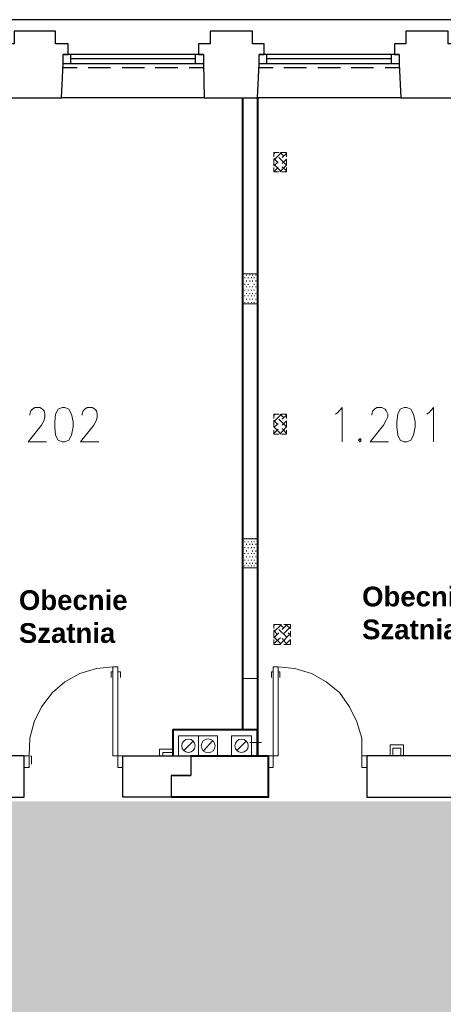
# Model space of a CAD drawing. Header units: millimetres. Extents: x 1 to 17496, y 1 to 30809.
# Tile 116 of 256: x 2871 to 3301, y 21536 to 22534. Entities that reach past the tile are written whole.
import ezdxf

# ---------------------------------------------------------------- set-up
doc = ezdxf.new("R2010")
doc.units = ezdxf.units.MM
doc.linetypes.add('CENTER', pattern=[2, 1.25, -0.25, 0.25, -0.25])
doc.layers.add('0_Przyz_opisy pom', color=255, linetype='CENTER', lineweight=40)
doc.layers.add('N_SSP_ewakuacja', color=4, linetype='CENTER', lineweight=40)
doc.layers.add('PDF _Geometria', color=7, linetype='Continuous')
doc.styles.add('arial', font='arialbd.ttf')

msp = doc.modelspace()

# ---------------------------------------------------------------- hatches: boundary and pattern name
at = {"layer": 'N_SSP_ewakuacja', "lineweight": 60, "transparency": 33554457}
h = msp.add_hatch(color=51, dxfattribs=at)
h.dxf.hatch_style = 1
h.paths.add_polyline_path([(4421.71, 21117), (4421.71, 21257.84), (4421.71, 21594.82), (3927.73, 21594.82), (3927.73, 21735.69), (3650.16, 21735.69), (3650.16, 21784.87), (3687.67, 21784.87), (3687.67, 21884.06), (3505.96, 21884.06), (3505.96, 21741.53), (2204.79, 21741.53), (2204.79, 21874.06), (2030.58, 21874.06), (2027.5, 21851.06), (2027.5, 21323.99), (2247.29, 21323.99), (2247.29, 21443.48), (4186.98, 21443.48), (4186.98, 21191.69), (4257.4, 21191.69), (4257.4, 20944.16), (4370.49, 20944.16), (4370.49, 21117)])

# ---------------------------------------------------------------- linework, layer by layer
at = {"layer": 'PDF _Geometria', "lineweight": 25}
for points in [[(3881.12, 22534.04), (3682.36, 22534.04), (3483.6, 22534.04), (3283.99, 22534.04), (3085.22, 22534.04), (2886.46, 22534.04), (2687.69, 22534.04), (2488.93, 22534.04), (2289.32, 22534.04)], [(2859.51, 22454.87), (2913.41, 22454.87), (2915.09, 22489.4), (2915.09, 22498.67), (2920.15, 22498.67), (2920.15, 22509.62), (2907.51, 22509.62), (2907.51, 22522.25), (2886.46, 22522.25), (2865.4, 22522.25), (2865.4, 22509.62), (2852.77, 22509.62), (2852.77, 22498.67), (2857.82, 22498.67), (2857.82, 22489.4), (2859.51, 22454.87), (2714.64, 22454.87)], [(3058.27, 22454.87), (3112.17, 22454.87), (3113.86, 22489.4), (3113.86, 22498.67), (3118.91, 22498.67), (3118.91, 22509.62), (3107.12, 22509.62), (3107.12, 22522.25), (3085.22, 22522.25), (3064.17, 22522.25), (3064.17, 22509.62), (3052.38, 22509.62), (3052.38, 22498.67), (3057.43, 22498.67), (3057.43, 22489.4), (3058.27, 22454.87), (2913.41, 22454.87)], [(3257.88, 22454.87), (3310.94, 22454.87), (3312.62, 22489.4), (3312.62, 22498.67), (3317.68, 22498.67), (3317.68, 22509.62), (3305.89, 22509.62), (3305.89, 22522.25), (3283.99, 22522.25), (3262.93, 22522.25), (3262.93, 22509.62), (3251.14, 22509.62), (3251.14, 22498.67), (3256.19, 22498.67), (3256.19, 22489.4), (3257.88, 22454.87), (3112.17, 22454.87)], [(3057.43, 22498.67), (2915.09, 22498.67)], [(2922.67, 22498.67), (2922.67, 22489.4)], [(3049.01, 22494.46), (2922.67, 22494.46)], [(3049.01, 22498.67), (3049.01, 22489.4)], [(3256.19, 22498.67), (3113.86, 22498.67)], [(3121.44, 22498.67), (3121.44, 22489.4)], [(3247.77, 22494.46), (3121.44, 22494.46)], [(3247.77, 22498.67), (3247.77, 22489.4)], [(2929.41, 22485.19), (2914.25, 22485.19)], [(3057.43, 22489.4), (2915.09, 22489.4)], [(2963.1, 22485.19), (2940.36, 22485.19)], [(2997.63, 22485.19), (2974.89, 22485.19)], [(3031.32, 22485.19), (3008.58, 22485.19)], [(3057.43, 22485.19), (3043.11, 22485.19)], [(3256.19, 22489.4), (3113.86, 22489.4)], [(3128.18, 22485.19), (3113.86, 22485.19)], [(3161.87, 22485.19), (3139.13, 22485.19)], [(3196.4, 22485.19), (3173.66, 22485.19)], [(3230.09, 22485.19), (3207.35, 22485.19)], [(3256.19, 22485.19), (3241.88, 22485.19)], [(3024.58, 21767.62), (3044.8, 21767.62)]]:
    msp.add_lwpolyline(points, dxfattribs=at)
at = {"layer": 'PDF _Geometria', "lineweight": 40}
for points in [[(3112.17, 22454.87), (3112.17, 21787.83), (3112.17, 21813.94), (3026.27, 21813.94), (3026.27, 21787.83)], [(3097.01, 22454.87), (3097.01, 21813.94)], [(3044.8, 21787.83), (3123.12, 21787.83), (3123.12, 21745.72), (3024.58, 21745.72)]]:
    msp.add_lwpolyline(points, dxfattribs=at)
at = {"layer": 'PDF _Geometria', "lineweight": 18}
for points in [[(3129.02, 22398.44), (3129.86, 22399.28)], [(3129.02, 22391.7), (3136.6, 22399.28), (3141.65, 22399.28), (3141.65, 22395.07)], [(3129.86, 22398.44), (3129.02, 22399.28)], [(3134.07, 22399.28), (3129.02, 22399.28), (3129.02, 22395.07)], [(3132.39, 22390.02), (3129.02, 22393.39)], [(3129.02, 22392.55), (3129.02, 22386.65)], [(3141.65, 22386.65), (3134.07, 22394.23)], [(3139.13, 22395.92), (3134.91, 22399.28)], [(3137.44, 22388.34), (3141.65, 22392.55), (3141.65, 22386.65), (3134.91, 22379.91)], [(3137.44, 22394.23), (3141.65, 22398.44), (3140.81, 22399.28)], [(3129.02, 22385.81), (3133.23, 22390.02)], [(3135.76, 22380.76), (3129.02, 22387.49)], [(3129.02, 22379.91), (3133.23, 22384.12)], [(3129.02, 22384.12), (3129.02, 22379.91), (3134.07, 22379.91)], [(3136.6, 22379.91), (3141.65, 22379.91), (3141.65, 22384.12)], [(3140.81, 22379.91), (3141.65, 22380.76), (3137.44, 22384.97)], [(3112.17, 22264.53), (3112.17, 22276.32), (3097.01, 22276.32), (3097.01, 22264.53)], [(3097.86, 22274.64), (3097.86, 22275.48)], [(3099.54, 22272.11), (3099.54, 22272.95)], [(3101.23, 22274.64), (3101.23, 22275.48)], [(3102.91, 22272.11), (3102.91, 22272.95)], [(3104.59, 22274.64), (3104.59, 22275.48)], [(3106.28, 22272.11), (3106.28, 22272.95)], [(3107.12, 22274.64), (3107.12, 22275.48)], [(3108.81, 22272.11), (3108.81, 22272.95)], [(3110.49, 22274.64), (3110.49, 22275.48)], [(3112.17, 22272.11), (3112.17, 22272.95)], [(3097.86, 22268.74), (3097.86, 22269.58)], [(3097.86, 22262.84), (3097.86, 22263.69)], [(3099.54, 22265.37), (3099.54, 22266.21)], [(3101.23, 22268.74), (3101.23, 22269.58)], [(3101.23, 22262.84), (3101.23, 22263.69)], [(3102.91, 22265.37), (3102.91, 22266.21)], [(3104.59, 22268.74), (3104.59, 22269.58)], [(3104.59, 22262.84), (3104.59, 22263.69)], [(3107.12, 22268.74), (3107.12, 22269.58)], [(3107.12, 22262.84), (3107.12, 22263.69)], [(3108.81, 22265.37), (3108.81, 22266.21)], [(3110.49, 22268.74), (3110.49, 22269.58)], [(3110.49, 22262.84), (3110.49, 22263.69)], [(3112.17, 22265.37), (3112.17, 22266.21)], [(3097.01, 22258.63), (3097.01, 22246), (3112.17, 22246), (3112.17, 22258.63)], [(3097.86, 22256.11), (3097.86, 22256.95)], [(3097.86, 22250.21), (3097.86, 22251.05)], [(3099.54, 22259.48), (3099.54, 22260.32)], [(3099.54, 22253.58), (3099.54, 22254.42)], [(3101.23, 22256.11), (3101.23, 22256.95)], [(3101.23, 22250.21), (3101.23, 22251.05)], [(3102.91, 22259.48), (3102.91, 22260.32)], [(3102.91, 22253.58), (3102.91, 22254.42)], [(3104.59, 22256.11), (3104.59, 22256.95)], [(3104.59, 22250.21), (3104.59, 22251.05)], [(3106.28, 22259.48), (3106.28, 22260.32)], [(3106.28, 22253.58), (3106.28, 22254.42)], [(3107.12, 22256.11), (3107.12, 22256.95)], [(3107.12, 22250.21), (3107.12, 22251.05)], [(3108.81, 22259.48), (3108.81, 22260.32)], [(3108.81, 22253.58), (3108.81, 22254.42)], [(3110.49, 22256.11), (3110.49, 22256.95)], [(3110.49, 22250.21), (3110.49, 22251.05)], [(3112.17, 22259.48), (3112.17, 22260.32)], [(3112.17, 22253.58), (3112.17, 22254.42)], [(3099.54, 22246.84), (3099.54, 22247.68)], [(3102.91, 22246.84), (3102.91, 22247.68)], [(3106.28, 22246.84), (3106.28, 22247.68)], [(3108.81, 22246.84), (3108.81, 22247.68)], [(3112.17, 22246.84), (3112.17, 22247.68)], [(2881.4, 22133.14), (2881.4, 22133.98), (2882.25, 22137.35), (2883.93, 22139.04), (2886.46, 22140.72), (2891.51, 22140.72), (2894.04, 22139.04), (2895.72, 22137.35), (2896.56, 22133.98), (2896.56, 22131.46), (2895.72, 22128.09), (2893.2, 22123.03), (2879.72, 22106.19), (2898.25, 22106.19)], [(2934.47, 22133.14), (2934.47, 22133.98), (2935.31, 22137.35), (2936.99, 22139.04), (2939.52, 22140.72), (2944.57, 22140.72), (2947.1, 22139.04), (2948.78, 22137.35), (2949.63, 22133.98), (2949.63, 22131.46), (2948.78, 22128.09), (2946.26, 22123.03), (2932.78, 22106.19), (2951.31, 22106.19)], [(3191.34, 22133.98), (3193.87, 22135.67), (3198.08, 22140.72), (3198.08, 22106.19)], [(3228.4, 22133.14), (3228.4, 22133.98), (3229.24, 22137.35), (3230.93, 22139.04), (3233.45, 22140.72), (3238.51, 22140.72), (3241.88, 22139.04), (3242.72, 22137.35), (3244.4, 22133.98), (3244.4, 22131.46), (3242.72, 22128.09), (3240.19, 22123.03), (3226.72, 22106.19), (3245.25, 22106.19)], [(3283.99, 22133.98), (3286.51, 22135.67), (3290.73, 22140.72), (3290.73, 22106.19)], [(3141.65, 22129.77), (3141.65, 22133.98), (3136.6, 22133.98), (3129.02, 22126.4)], [(3134.07, 22133.98), (3129.02, 22133.98), (3129.02, 22129.77)], [(3129.02, 22133.14), (3129.86, 22133.98)], [(3129.86, 22133.14), (3129.02, 22133.98)], [(3139.13, 22130.62), (3134.91, 22133.98)], [(3137.44, 22128.93), (3141.65, 22133.14), (3140.81, 22133.98)], [(3132.39, 22123.88), (3129.02, 22128.09)], [(3129.02, 22127.25), (3129.02, 22121.35), (3135.76, 22114.61)], [(3129.02, 22120.51), (3133.23, 22124.72)], [(3141.65, 22121.35), (3134.07, 22128.93)], [(3134.91, 22113.77), (3141.65, 22121.35), (3141.65, 22127.25), (3137.44, 22123.03)], [(3129.02, 22114.61), (3133.23, 22118.82)], [(3129.02, 22117.98), (3129.02, 22113.77), (3134.07, 22113.77)], [(3136.6, 22113.77), (3141.65, 22113.77), (3141.65, 22117.98)], [(3140.81, 22113.77), (3141.65, 22114.61), (3137.44, 22119.67)], [(3112.17, 21995.86), (3112.17, 22007.65), (3097.01, 22007.65), (3097.01, 21995.86)], [(3097.86, 22007.65), (3097.86, 22008.49)], [(3097.86, 22001.75), (3097.86, 22002.6)], [(3099.54, 22004.28), (3099.54, 22005.12)], [(3101.23, 22007.65), (3101.23, 22008.49)], [(3101.23, 22001.75), (3101.23, 22002.6)], [(3102.91, 22004.28), (3102.91, 22005.12)], [(3104.59, 22007.65), (3104.59, 22008.49)], [(3104.59, 22001.75), (3104.59, 22002.6)], [(3106.28, 22004.28), (3106.28, 22005.12)], [(3107.12, 22007.65), (3107.12, 22008.49)], [(3107.12, 22001.75), (3107.12, 22002.6)], [(3108.81, 22004.28), (3108.81, 22005.12)], [(3110.49, 22007.65), (3110.49, 22008.49)], [(3110.49, 22001.75), (3110.49, 22002.6)], [(3112.17, 22004.28), (3112.17, 22005.12)], [(3097.86, 21995.02), (3097.86, 21995.86)], [(3099.54, 21998.39), (3099.54, 21999.23)], [(3099.54, 21992.49), (3099.54, 21993.33)], [(3101.23, 21995.02), (3101.23, 21995.86)], [(3102.91, 21998.39), (3102.91, 21999.23)], [(3102.91, 21992.49), (3102.91, 21993.33)], [(3106.28, 21998.39), (3106.28, 21999.23)], [(3106.28, 21992.49), (3106.28, 21993.33)], [(3107.12, 21995.02), (3107.12, 21995.86)], [(3108.81, 21998.39), (3108.81, 21999.23)], [(3108.81, 21992.49), (3108.81, 21993.33)], [(3110.49, 21995.02), (3110.49, 21995.86)], [(3112.17, 21998.39), (3112.17, 21999.23)], [(3112.17, 21992.49), (3112.17, 21993.33)], [(3097.01, 21989.96), (3097.01, 21978.17), (3112.17, 21978.17), (3112.17, 21989.96)], [(3097.86, 21989.12), (3097.86, 21989.96)], [(3097.86, 21982.38), (3097.86, 21983.23)], [(3099.54, 21985.75), (3099.54, 21986.59)], [(3101.23, 21989.12), (3101.23, 21989.96)], [(3101.23, 21982.38), (3101.23, 21983.23)], [(3102.91, 21985.75), (3102.91, 21986.59)], [(3104.59, 21989.12), (3104.59, 21989.96)], [(3104.59, 21982.38), (3104.59, 21983.23)], [(3106.28, 21985.75), (3106.28, 21986.59)], [(3107.12, 21989.12), (3107.12, 21989.96)], [(3107.12, 21982.38), (3107.12, 21983.23)], [(3108.81, 21985.75), (3108.81, 21986.59)], [(3110.49, 21989.12), (3110.49, 21989.96)], [(3110.49, 21982.38), (3110.49, 21983.23)], [(3112.17, 21985.75), (3112.17, 21986.59)], [(3099.54, 21979.86), (3099.54, 21980.7)], [(3102.91, 21979.86), (3102.91, 21980.7)], [(3106.28, 21979.86), (3106.28, 21980.7)], [(3108.81, 21979.86), (3108.81, 21980.7)], [(3112.17, 21979.86), (3112.17, 21980.7)], [(3129.02, 21920.06), (3129.86, 21920.9)], [(3129.02, 21913.32), (3136.6, 21920.9)], [(3129.86, 21920.06), (3129.02, 21920.9)], [(3135.76, 21920.9), (3129.02, 21920.9), (3129.02, 21916.69)], [(3132.39, 21910.79), (3129.02, 21915.01)], [(3135.76, 21901.53), (3129.02, 21908.27), (3129.02, 21914.16)], [(3129.02, 21907.43), (3134.07, 21912.48)], [(3141.65, 21908.27), (3134.07, 21915.85)], [(3139.13, 21917.53), (3134.91, 21920.9)], [(3134.91, 21900.69), (3145.86, 21911.64)], [(3137.44, 21915.85), (3142.49, 21920.9)], [(3139.13, 21920.9), (3145.86, 21920.9), (3145.86, 21916.69), (3140.81, 21920.9)], [(3139.13, 21911.64), (3145.86, 21918.37)], [(3145.86, 21909.95), (3143.34, 21912.48)], [(3145.86, 21908.27), (3145.86, 21914.16)], [(3129.02, 21901.53), (3135.76, 21907.43)], [(3129.02, 21905.74), (3129.02, 21900.69), (3135.76, 21900.69)], [(3142.49, 21900.69), (3137.44, 21906.58)], [(3140.81, 21900.69), (3145.86, 21905.74), (3145.86, 21900.69), (3139.13, 21900.69)], [(2880.56, 21787.83), (2881.4, 21805.52), (2885.62, 21822.36), (2893.2, 21837.52), (2904.14, 21851.84), (2916.78, 21862.79), (2931.94, 21871.21), (2948.78, 21876.26), (2965.63, 21877.95)], [(2965.63, 21872.89), (2963.94, 21872.89), (2963.94, 21867)], [(2970.68, 21872.89), (2973.21, 21872.89), (2973.21, 21867)], [(3128.18, 21872.89), (3126.49, 21872.89), (3126.49, 21867)], [(3218.29, 21787.83), (3218.29, 21805.52), (3213.24, 21822.36), (3205.66, 21837.52), (3195.55, 21851.84), (3182.08, 21862.79), (3166.92, 21871.21), (3150.07, 21876.26), (3133.23, 21877.95)], [(3133.23, 21872.89), (3134.91, 21872.89), (3134.91, 21867)], [(3097.01, 21866.16), (3112.17, 21866.16), (3097.01, 21866.16)], [(3037.22, 21792.88), (3047.32, 21802.99)], [(3057.43, 21792.88), (3066.69, 21802.99)], [(3091.12, 21792.88), (3101.23, 21802.99)], [(3116.39, 21801.31), (3107.96, 21801.31), (3104.59, 21801.31)], [(3112.17, 21795.41), (3112.17, 21808.04)], [(3026.27, 21794.57), (3012.79, 21794.57), (3012.79, 21787.83)], [(3246.93, 21787.83), (3246.93, 21798.78), (3260.41, 21798.78), (3260.41, 21787.83)], [(3249.46, 21787.83), (3249.46, 21795.41), (3257.88, 21795.41), (3257.88, 21787.83)], [(2882.25, 21786.99), (2882.25, 21787.83)], [(2883.09, 21779.41), (2883.09, 21787.83)], [(3026.27, 21791.2), (3016.16, 21791.2), (3016.16, 21787.83)], [(3068.38, 21787.83), (3080.17, 21787.83)], [(3123.12, 21783.62), (3123.12, 21784.46)], [(3218.29, 21784.46), (3218.29, 21785.3)], [(2970.68, 21777.72), (2970.68, 21778.57)], [(3123.12, 21777.72), (3123.12, 21778.57)], [(3123.12, 21770.99), (3123.12, 21771.83)], [(3123.12, 21765.09), (3123.12, 21765.93)], [(2975.73, 21750.77), (2975.73, 21751.61)], [(3123.12, 21759.19), (3123.12, 21760.04)], [(3123.12, 21752.46), (3123.12, 21753.3)], [(3123.12, 21746.56), (3123.12, 21747.4)], [(3123.12, 21745.72), (3123.97, 21745.72)], [(3223.35, 21745.72), (3223.35, 21746.56)]]:
    msp.add_lwpolyline(points, dxfattribs=at)
at = {"layer": 'PDF _Geometria', "lineweight": 25}
for points in [[(3476.02, 22335.28), (3476.02, 21787.83), (3223.35, 21787.83), (3223.35, 21745.72), (3502.97, 21745.72), (3502.97, 21787.83), (3488.65, 21787.83), (3488.65, 21887.21), (3492.86, 21887.21), (3492.86, 22335.28)], [(2875.51, 21745.72), (2875.51, 21787.83), (2403.86, 21787.83), (2403.86, 21745.72)], [(3024.58, 21745.72), (2975.73, 21745.72), (2975.73, 21787.83), (3044.8, 21787.83), (3044.8, 21767.62), (3024.58, 21767.62)]]:
    msp.add_lwpolyline(points, close=True, dxfattribs=at)
at = {"layer": 'PDF _Geometria', "lineweight": 18}
for points in [[(2914.25, 22140.72), (2910.04, 22139.04), (2907.51, 22133.98), (2906.67, 22126.4), (2906.67, 22121.35), (2907.51, 22112.93), (2910.04, 22107.87), (2914.25, 22106.19), (2916.78, 22106.19), (2920.99, 22107.87), (2923.52, 22112.93), (2925.2, 22121.35), (2925.2, 22126.4), (2923.52, 22133.98), (2920.99, 22139.04), (2916.78, 22140.72)], [(3261.25, 22140.72), (3257.04, 22139.04), (3254.51, 22133.98), (3253.67, 22126.4), (3253.67, 22121.35), (3254.51, 22112.93), (3257.04, 22107.87), (3261.25, 22106.19), (3263.77, 22106.19), (3267.99, 22107.87), (3270.51, 22112.93), (3272.2, 22121.35), (3272.2, 22126.4), (3270.51, 22133.98), (3267.99, 22139.04), (3263.77, 22140.72)], [(3216.61, 22109.56), (3214.93, 22107.87), (3216.61, 22106.19), (3217.45, 22107.87)], [(3097.01, 21913.32), (3097.01, 21894.79)], [(3112.17, 21894.79), (3112.17, 21913.32)], [(2965.63, 21877.95), (2965.63, 21787.83), (2975.73, 21787.83), (2975.73, 21776.04), (2970.68, 21776.04), (2970.68, 21877.95)], [(3097.01, 21874.58), (3097.01, 21856.89)], [(3112.17, 21874.58), (3112.17, 21856.89)], [(3133.23, 21877.95), (3133.23, 21787.83), (3123.12, 21787.83), (3123.12, 21776.04), (3128.18, 21776.04), (3128.18, 21877.95)], [(3052.38, 21787.83), (3052.38, 21808.04), (3032.16, 21808.04), (3032.16, 21787.83)], [(3071.75, 21787.83), (3071.75, 21808.04), (3052.38, 21808.04), (3052.38, 21787.83)], [(3106.28, 21787.83), (3106.28, 21808.04), (3086.07, 21808.04), (3086.07, 21787.83)], [(2880.56, 21776.04), (2880.56, 21787.83), (2875.51, 21787.83), (2875.51, 21776.04)], [(3223.35, 21776.04), (3223.35, 21787.83), (3218.29, 21787.83), (3218.29, 21776.04)]]:
    msp.add_lwpolyline(points, close=True, dxfattribs=at)
for centre, radius in [((3042.23, 21797.94), 6.77), ((3062.16, 21797.94), 7.06), ((3096.14, 21797.94), 6.77)]:
    msp.add_circle(centre, radius, dxfattribs=at)

# ---------------------------------------------------------------- texts
at = {"layer": '0_Przyz_opisy pom', "color": 7, "char_height": 20, "width": 295.8091, "attachment_point": 1, "style": 'arial'}
for insert in [(2870.23, 21955.59), (3218.4, 21959.24)]:
    msp.add_mtext('Obecnie \\PSzatnia', dxfattribs=dict(at, insert=insert))

doc.saveas('drawing.dxf')
